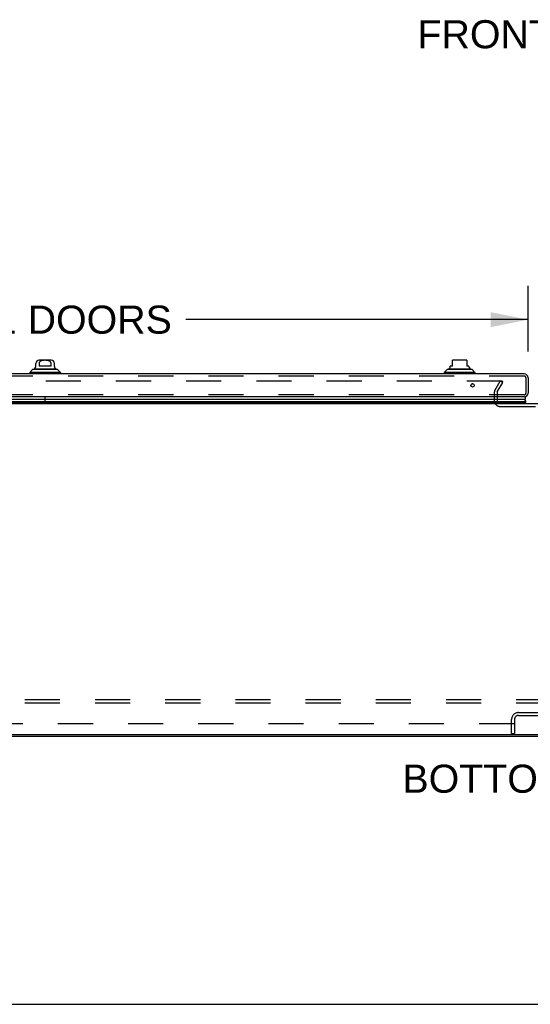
# Model space of a CAD drawing. Header units: inches. Extents: x 0 to 230, y 0 to 149.
# Tile 11 of 256: x 50 to 69, y 0 to 36. Entities that reach past the tile are written whole.
import ezdxf

# ---------------------------------------------------------------- set-up
doc = ezdxf.new("R2010")
doc.units = ezdxf.units.IN
doc.header["$LTSCALE"] = 12.648283
doc.header["$MEASUREMENT"] = 0
doc.linetypes.add('HIDDEN', pattern=[0.2, 0.1, -0.1])
doc.layers.get('0').update_dxf_attribs({"linetype": 'CONTINUOUS'})
for name, color, linetype in [('DEFAULT_2', 8, 'HIDDEN'), ('DIMENSIONS', 7, 'CONTINUOUS'), ('LEFTHAND_DOOR_ASSEMBLY', 7, 'CONTINUOUS'), ('SUBPANEL', 7, 'CONTINUOUS')]:
    doc.layers.add(name, color=color, linetype=linetype)
doc.styles.get("Standard").update_dxf_attribs({"font": 'arial.ttf'})
doc.dimstyles.new('DIMSTYLE_1', dxfattribs={"dimtxt": 1.014568, "dimasz": 1.352758, "dimexe": 0.09, "dimexo": 0.07, "dimgap": 0.0375, "dimtad": 0, "dimtih": 1, "dimtoh": 1, "dimzin": 4, "dimdsep": 46, "dimtxsty": 'Standard', "dimblk": '_FILLED', "dimblk1": '_FILLED', "dimblk2": '_FILLED', "dimcen": 0.09, "dimadec": 3, "dimazin": 1, "dimtfac": 1, "dimtdec": 3, "dimtofl": 0, "dimtmove": 0, "dimatfit": 3, "dimldrblk": '_FILLED', "dimfxl": 0, "dimtolj": 1, "dimtzin": 4, "dimarcsym": 0})

# ---------------------------------------------------------------- blocks, each defined once
blk = doc.blocks.new('_FILLED')
at = {"color": 0, "linetype": 'ByBlock'}
blk.add_solid([(0, 0), (-1, 0.2), (-1, -0.2)], dxfattribs=at)
blk = doc.blocks.new('*D9')
at = {"layer": 'DIMENSIONS', "color": 2, "linetype": 'Continuous'}
for p, q in [((33.761, 23.554), (33.761, 25.92)), ((68.573, 23.554), (68.573, 25.92)), ((33.761, 24.702), (46.096, 24.702)), ((68.573, 24.702), (56.238, 24.702))]:
    blk.add_line(p, q, dxfattribs=at)
at = {"layer": 'DIMENSIONS', "color": 2, "linetype": 'Continuous', "xscale": 1.3527575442, "yscale": 1.3527575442, "zscale": 1.3527575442, "rotation": 180}
blk.add_blockref('_FILLED', (33.761, 24.702), dxfattribs=at)
at = {"layer": 'DIMENSIONS', "color": 2, "linetype": 'Continuous', "xscale": 1.3527575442, "yscale": 1.3527575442, "zscale": 1.3527575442}
blk.add_blockref('_FILLED', (68.573, 24.702), dxfattribs=at)
at = {"layer": 'DIMENSIONS', "color": 2, "linetype": 'Continuous', "insert": (51.167, 25.21), "char_height": 1.01457, "width": 9.12734, "attachment_point": 2, "line_spacing_factor": 0.9}
blk.add_mtext('34.81 DOORS', dxfattribs=at)

msp = doc.modelspace()

# ---------------------------------------------------------------- linework, layer by layer
at = {"color": 7, "linetype": 'Continuous'}
for p, q in [((34.855, 21.672), (103.355, 21.672)), ((104.99, 9.724), (33.22, 9.724)), ((0, 0), (229.969, 0))]:
    msp.add_line(p, q, dxfattribs=at)
at = {"color": 3, "linetype": 'Continuous'}
msp.add_line((33.331, 9.672), (104.879, 9.672), dxfattribs=at)
at = {"layer": 'DEFAULT_2', "color": 8, "linetype": 'HIDDEN'}
for p, q in [((67.636, 22.485), (34.672, 22.485)), ((67.373, 22.145), (67.569, 22.485)), ((67.463, 22.093), (67.659, 22.433)), ((67.659, 22.433), (67.569, 22.485)), ((67.651, 22.42), (67.651, 22.472)), ((67.355, 22.076), (67.355, 21.787)), ((67.459, 22.077), (67.459, 21.787)), ((67.574, 21.568), (70.636, 21.568)), ((68.226, 10.526), (69.983, 10.526)), ((68.226, 10.422), (69.983, 10.422)), ((67.98, 9.776), (67.98, 10.28)), ((68.084, 10.28), (68.084, 9.776)), ((67.98, 9.776), (68.084, 9.776))]:
    msp.add_line(p, q, dxfattribs=at)
for points in [[(67.636, 22.485), (67.638, 22.485), (67.64, 22.484), (67.641, 22.484), (67.643, 22.483), (67.645, 22.482), (67.646, 22.481), (67.648, 22.48), (67.649, 22.478), (67.65, 22.477), (67.65, 22.475), (67.651, 22.474), (67.651, 22.472), (67.651, 22.472)], [(67.651, 22.472), (67.651, 22.471), (67.651, 22.469), (67.65, 22.467), (67.649, 22.466)]]:
    msp.add_lwpolyline(points, dxfattribs=at)
for centre, radius, start, end in [((67.492, 22.076), 0.137, 150, 180), ((67.492, 22.076), 0.033, 150, 180), ((67.574, 21.787), 0.219, 180, 270), ((67.574, 21.787), 0.115, 180, 270), ((68.226, 10.28), 0.246, 90, 180), ((68.226, 10.28), 0.142, 90, 180)]:
    msp.add_arc(centre, radius, start, end, dxfattribs=at)
at = {"layer": 'LEFTHAND_DOOR_ASSEMBLY', "color": 7, "linetype": 'Continuous'}
for p, q in [((50.832, 23.012), (50.832, 23.124)), ((51.383, 23.242), (50.95, 23.242)), ((50.951, 23.124), (50.951, 23.026)), ((51.383, 23.026), (51.383, 23.124)), ((51.502, 23.012), (51.502, 23.124)), ((65.849, 23.026), (65.849, 23.235)), ((66.321, 23.242), (65.888, 23.242)), ((66.361, 23.235), (66.361, 23.026)), ((50.714, 22.9), (50.616, 22.801)), ((50.616, 22.801), (50.616, 22.742)), ((51.718, 22.801), (50.616, 22.801)), ((51.62, 22.9), (50.714, 22.9)), ((50.783, 22.927), (51.551, 22.927)), ((51.383, 23.026), (50.951, 23.026)), ((51.62, 22.9), (51.718, 22.801)), ((51.718, 22.801), (51.718, 22.742)), ((65.652, 22.9), (65.554, 22.801)), ((65.554, 22.801), (65.554, 22.742)), ((66.656, 22.801), (65.554, 22.801)), ((66.558, 22.9), (65.652, 22.9)), ((65.721, 22.927), (66.489, 22.927)), ((65.77, 23.012), (65.77, 23.026)), ((65.849, 23.026), (65.77, 23.026)), ((66.44, 23.026), (66.361, 23.026)), ((66.44, 23.012), (66.44, 23.026)), ((66.558, 22.9), (66.656, 22.801)), ((66.656, 22.801), (66.656, 22.742)), ((66.596, 22.387), (66.55, 22.387)), ((33.845, 21.75), (51.167, 21.75)), ((51.167, 21.706), (33.854, 21.706)), ((51.167, 21.693), (33.861, 21.693)), ((51.167, 21.684), (33.863, 21.684)), ((51.167, 21.825), (33.874, 21.825)), ((51.167, 21.672), (51.167, 21.917)), ((51.169, 21.672), (51.169, 21.917)), ((68.46, 21.825), (51.169, 21.825)), ((51.169, 21.75), (68.489, 21.75)), ((68.48, 21.706), (51.169, 21.706)), ((68.473, 21.693), (51.169, 21.693)), ((68.47, 21.684), (51.169, 21.684)), ((68.491, 21.672), (68.47, 21.684)), ((68.473, 21.693), (68.475, 21.696)), ((68.475, 21.696), (68.476, 21.7))]:
    msp.add_line(p, q, dxfattribs=at)
at = {"layer": 'LEFTHAND_DOOR_ASSEMBLY', "color": 3, "linetype": 'Continuous'}
for p, q in [((68.438, 22.742), (33.896, 22.742)), ((68.573, 22.607), (68.573, 22.052)), ((68.438, 21.917), (33.896, 21.917))]:
    msp.add_line(p, q, dxfattribs=at)
at = {"layer": 'LEFTHAND_DOOR_ASSEMBLY', "color": 8, "linetype": 'HIDDEN'}
for p, q in [((68.438, 22.667), (33.896, 22.667)), ((68.498, 22.607), (68.498, 22.052)), ((68.438, 21.992), (33.896, 21.992))]:
    msp.add_line(p, q, dxfattribs=at)
at = {"layer": 'LEFTHAND_DOOR_ASSEMBLY', "color": 7, "linetype": 'Continuous'}
for points in [[(51.383, 23.124), (51.382, 23.128), (51.382, 23.133), (51.381, 23.137), (51.381, 23.141), (51.379, 23.146), (51.378, 23.15), (51.376, 23.154), (51.374, 23.159), (51.372, 23.163), (51.37, 23.167), (51.367, 23.171), (51.364, 23.175), (51.36, 23.179), (51.357, 23.183), (51.353, 23.187), (51.348, 23.191), (51.343, 23.195), (51.338, 23.199), (51.332, 23.203), (51.326, 23.206), (51.319, 23.21), (51.312, 23.213), (51.305, 23.216), (51.297, 23.219), (51.289, 23.221), (51.281, 23.223), (51.273, 23.225), (51.264, 23.227), (51.255, 23.229), (51.246, 23.23), (51.237, 23.232), (51.227, 23.233), (51.218, 23.233), (51.208, 23.234), (51.198, 23.235), (51.187, 23.235), (51.177, 23.235), (51.167, 23.235), (51.157, 23.235), (51.147, 23.235), (51.137, 23.235), (51.127, 23.234), (51.117, 23.234), (51.107, 23.233), (51.097, 23.232), (51.088, 23.23), (51.079, 23.229), (51.07, 23.227), (51.061, 23.226), (51.053, 23.224), (51.045, 23.221), (51.037, 23.219), (51.029, 23.216), (51.022, 23.213), (51.015, 23.21), (51.008, 23.206), (51.002, 23.203), (50.996, 23.199), (50.991, 23.195), (50.986, 23.191), (50.981, 23.188), (50.977, 23.184), (50.973, 23.179), (50.97, 23.175), (50.967, 23.171), (50.964, 23.167), (50.962, 23.163), (50.959, 23.159), (50.957, 23.154), (50.956, 23.15), (50.954, 23.146), (50.953, 23.141), (50.952, 23.137), (50.952, 23.133), (50.951, 23.128), (50.951, 23.124)], [(68.489, 21.75), (68.488, 21.758), (68.487, 21.765), (68.486, 21.773), (68.484, 21.781), (68.481, 21.788), (68.478, 21.796), (68.474, 21.803), (68.47, 21.811), (68.465, 21.818), (68.46, 21.825)], [(68.476, 21.7), (68.478, 21.703), (68.48, 21.706)]]:
    msp.add_lwpolyline(points, dxfattribs=at)
at = {"layer": 'LEFTHAND_DOOR_ASSEMBLY', "color": 3, "linetype": 'Continuous'}
msp.add_circle((66.573, 22.329), 0.0625, dxfattribs=at)
at = {"layer": 'LEFTHAND_DOOR_ASSEMBLY', "color": 7, "linetype": 'Continuous'}
for centre, radius, start, end in [((50.95, 23.124), 0.118, 90, 180), ((51.383, 23.124), 0.118, 0, 90), ((65.888, 23.124), 0.118, 90, 109.4785), ((66.321, 23.124), 0.118, 70.5253, 90), ((50.803, 22.878), 0.0492, 90, 153.8851), ((50.803, 22.927), 0.0197, 120, 180.1146), ((50.754, 23.012), 0.0787, 300, 360), ((51.58, 23.012), 0.0787, 180, 240), ((51.531, 22.878), 0.0492, 26.1149, 90), ((51.531, 22.927), 0.0197, 359.8854, 60), ((65.741, 22.878), 0.0492, 90, 153.8851), ((65.741, 22.927), 0.0197, 120, 180.1146), ((65.692, 23.012), 0.0787, 300, 360), ((66.518, 23.012), 0.0787, 180, 240), ((66.469, 22.878), 0.0492, 26.1149, 90), ((66.469, 22.927), 0.0197, 359.8854, 60), ((68.433, 21.867), 0.05, 302.6718, 84.3335), ((68.443, 21.696), 0.03, 336.2022, 353.588), ((68.433, 21.739), 0.0569, 325.4331, 11.2885)]:
    msp.add_arc(centre, radius, start, end, dxfattribs=at)
at = {"layer": 'LEFTHAND_DOOR_ASSEMBLY', "color": 3, "linetype": 'Continuous'}
for centre, start, end in [((68.438, 22.607), 0, 90), ((68.438, 22.052), 270, 360)]:
    msp.add_arc(centre, 0.135, start, end, dxfattribs=at)
at = {"layer": 'LEFTHAND_DOOR_ASSEMBLY', "color": 8, "linetype": 'HIDDEN'}
for centre, start, end in [((68.438, 22.607), 0, 90), ((68.438, 22.052), 270, 360)]:
    msp.add_arc(centre, 0.06, start, end, dxfattribs=at)
at = {"layer": 'LEFTHAND_DOOR_ASSEMBLY', "color": 7, "linetype": 'Continuous'}
for start_param, end_param in [(-3.140119, -2.674506), (2.795492, 2.881148)]:
    msp.add_ellipse((68.224, 21.75), major_axis=(-0.265, 0), ratio=0.632157, start_param=start_param, end_param=end_param, dxfattribs=at)
at = {"layer": 'SUBPANEL', "color": 8, "linetype": 'HIDDEN'}
for p, q in [((35.261, 11.001), (102.949, 11.001)), ((35.261, 10.876), (102.949, 10.876)), ((41.511, 10.126), (96.699, 10.126))]:
    msp.add_line(p, q, dxfattribs=at)

# ---------------------------------------------------------------- texts
at = {"layer": 'DIMENSIONS', "color": 2, "linetype": 'Continuous', "attachment_point": 2, "line_spacing_factor": 0.9}
for s, insert, char_height, width in [('FRONT VIEW', (69.036, 35.507), 1.0146, 8.87841), ('BOTTOM VIEW', (69.084, 8.647), 1.01457, 10.05516)]:
    msp.add_mtext(s, dxfattribs=dict(at, insert=insert, char_height=char_height, width=width))

# ---------------------------------------------------------------- dimensions: what is measured, and where the dimension line sits
at = {"layer": 'DIMENSIONS', "color": 2, "linetype": 'Continuous'}
dim = msp.add_linear_dim(base=(33.761, 24.702), p1=(68.573, 25.99), p2=(33.761, 25.99), angle=180, text='<> DOORS', dimstyle='DIMSTYLE_1', dxfattribs=at)
dim.commit()
dim.dimension.update_dxf_attribs({"geometry": '*D9', "text_midpoint": (51.167, 24.702), "dimtype": 160})

doc.saveas('drawing.dxf')
